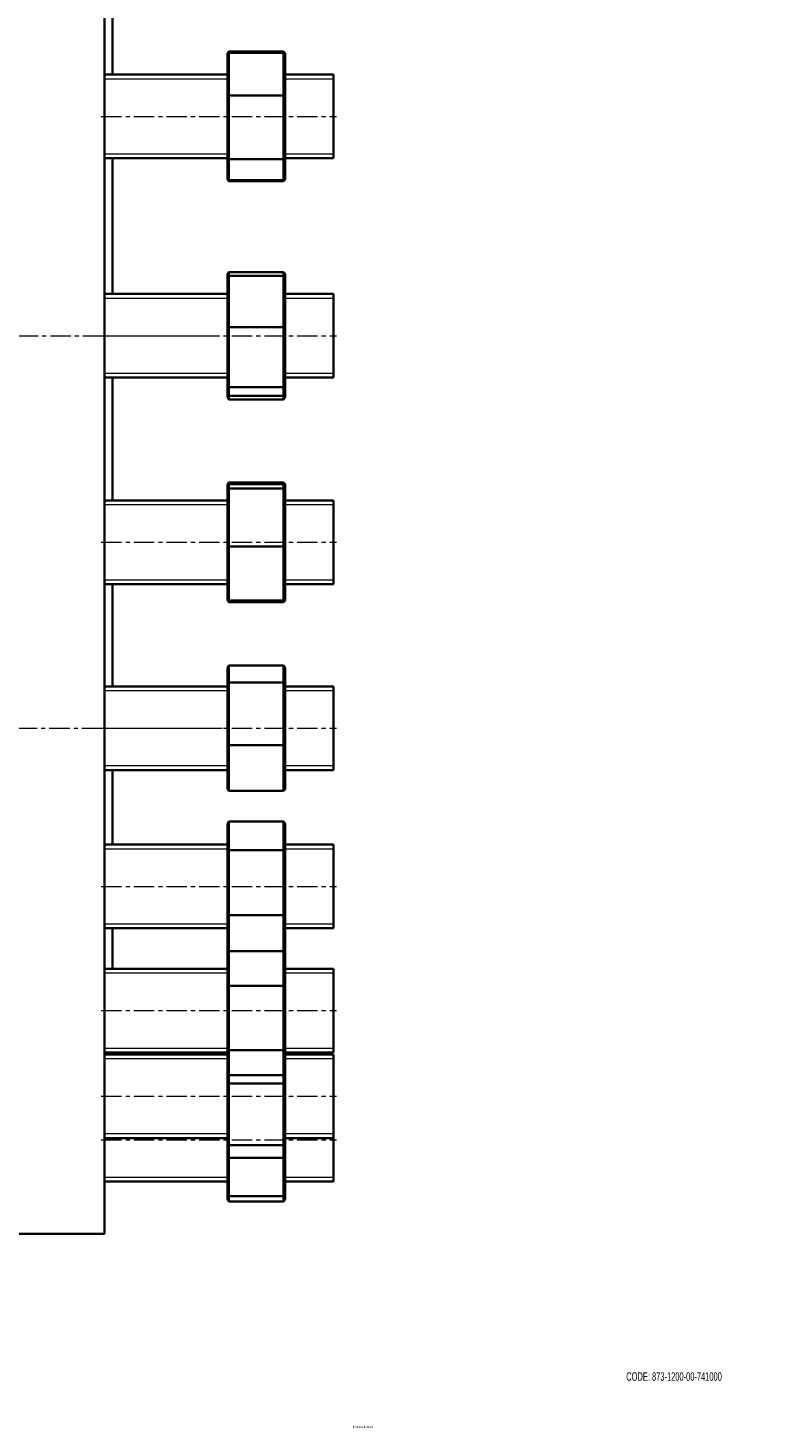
# Model space of a CAD drawing. Header units: millimetres. Extents: x -733 to 1817, y 1 to 1652.
# Tile 2 of 5: x -198 to 265, y 1 to 873. Entities that reach past the tile are written whole.
import ezdxf

# ---------------------------------------------------------------- set-up
doc = ezdxf.new("R2010")
doc.units = ezdxf.units.MM
doc.linetypes.add('CENTERX2', pattern=[20.32, 12.7, -2.54, 2.54, -2.54])
doc.layers.add('NOTE', color=7, linetype='Continuous')
doc.layers.add('SLD-0', color=179, linetype='Continuous')
doc.styles.add('SLDTEXTSTYLE0', font='TXT', dxfattribs={"width": 0.605})

msp = doc.modelspace()

# ---------------------------------------------------------------- linework, layer by layer
at = {"color": 7, "linetype": 'Continuous', "lineweight": 35}
for p, q in [((-150, 122.2), (-150, 887.2)), ((-145, 843.61), (-145, 887.2)), ((-72.5, 858.03), (-73.5, 856.87)), ((-73.5, 856.12), (-72.5, 857.25)), ((-73.5, 856.12), (-73.5, 856.87)), ((-73.5, 830.23), (-73.5, 856.12)), ((-72.5, 858.03), (-72.5, 857.25)), ((-38.5, 858.03), (-72.5, 858.03)), ((-72.5, 857.25), (-72.5, 830.6)), ((-38.5, 857.25), (-72.5, 857.25)), ((-38.5, 857.25), (-38.5, 858.03)), ((-38.5, 858.03), (-37.5, 856.87)), ((-38.5, 830.6), (-38.5, 857.25)), ((-37.5, 856.12), (-38.5, 857.25)), ((-37.5, 856.87), (-37.5, 856.12)), ((-37.5, 856.12), (-37.5, 830.23)), ((-73.5, 843.61), (-150, 843.61)), ((-7.5, 843.61), (-37.5, 843.61)), ((-7.5, 791.61), (-7.5, 843.61)), ((-73.5, 830.23), (-72.5, 830.6)), ((-73.5, 791.72), (-73.5, 830.23)), ((-72.5, 830.6), (-72.5, 790.96)), ((-38.5, 830.6), (-72.5, 830.6)), ((-38.5, 790.96), (-38.5, 830.6)), ((-38.5, 830.6), (-37.5, 830.23)), ((-37.5, 830.23), (-37.5, 791.72)), ((-150, 791.61), (-73.5, 791.61)), ((-145, 707.1), (-145, 791.61)), ((-73.5, 791.72), (-72.5, 790.96)), ((-73.5, 779.11), (-73.5, 791.72)), ((-38.5, 790.96), (-72.5, 790.96)), ((-72.5, 790.96), (-72.5, 777.97)), ((-38.5, 790.96), (-37.5, 791.72)), ((-38.5, 777.97), (-38.5, 790.96)), ((-37.5, 791.72), (-37.5, 779.11)), ((-37.5, 791.61), (-7.5, 791.61)), ((-72.5, 777.97), (-73.5, 779.11)), ((-73.5, 778.35), (-73.5, 779.11)), ((-73.5, 778.35), (-72.5, 777.2)), ((-38.5, 777.97), (-72.5, 777.97)), ((-72.5, 777.97), (-72.5, 777.2)), ((-38.5, 777.2), (-72.5, 777.2)), ((-38.5, 777.97), (-37.5, 779.11)), ((-37.5, 778.35), (-38.5, 777.2)), ((-38.5, 777.2), (-38.5, 777.97)), ((-37.5, 779.11), (-37.5, 778.35)), ((-72.5, 720.74), (-73.5, 719.61)), ((-73.5, 717.37), (-73.5, 719.61)), ((-73.5, 717.37), (-72.5, 718.44)), ((-73.5, 686.23), (-73.5, 717.37)), ((-72.5, 720.74), (-72.5, 718.44)), ((-38.5, 720.74), (-72.5, 720.74)), ((-72.5, 718.44), (-72.5, 686.38)), ((-38.5, 718.44), (-72.5, 718.44)), ((-38.5, 718.44), (-38.5, 720.74)), ((-38.5, 720.74), (-37.5, 719.61)), ((-38.5, 686.38), (-38.5, 718.44)), ((-37.5, 717.37), (-38.5, 718.44)), ((-37.5, 719.61), (-37.5, 717.37)), ((-37.5, 717.37), (-37.5, 686.23)), ((-73.5, 707.1), (-150, 707.1)), ((-7.5, 707.1), (-37.5, 707.1)), ((-7.5, 655.1), (-7.5, 707.1)), ((-73.5, 686.23), (-72.5, 686.38)), ((-73.5, 649.95), (-73.5, 686.23)), ((-72.5, 686.38), (-72.5, 649.04)), ((-38.5, 686.38), (-72.5, 686.38)), ((-38.5, 649.04), (-38.5, 686.38)), ((-38.5, 686.38), (-37.5, 686.23)), ((-37.5, 686.23), (-37.5, 649.95)), ((-150, 655.1), (-73.5, 655.1)), ((-145, 578.51), (-145, 655.1)), ((-37.5, 655.1), (-7.5, 655.1)), ((-73.5, 649.95), (-72.5, 649.04)), ((-73.5, 644.83), (-73.5, 649.95)), ((-72.5, 643.76), (-73.5, 644.83)), ((-73.5, 642.6), (-73.5, 644.83)), ((-38.5, 649.04), (-72.5, 649.04)), ((-72.5, 649.04), (-72.5, 643.76)), ((-38.5, 649.04), (-37.5, 649.95)), ((-38.5, 643.76), (-38.5, 649.04)), ((-38.5, 643.76), (-37.5, 644.83)), ((-37.5, 649.95), (-37.5, 644.83)), ((-37.5, 644.83), (-37.5, 642.6)), ((-73.5, 642.6), (-72.5, 641.46)), ((-38.5, 643.76), (-72.5, 643.76)), ((-72.5, 643.76), (-72.5, 641.46)), ((-38.5, 641.46), (-72.5, 641.46)), ((-38.5, 641.46), (-38.5, 643.76)), ((-37.5, 642.6), (-38.5, 641.46)), ((-72.5, 589.85), (-73.5, 588.78)), ((-73.5, 587.72), (-73.5, 588.78)), ((-72.5, 588.76), (-73.5, 587.72)), ((-73.5, 585.15), (-73.5, 587.72)), ((-73.5, 585.15), (-72.5, 586.11)), ((-73.5, 549.94), (-73.5, 585.15)), ((-72.5, 589.85), (-72.5, 588.76)), ((-38.5, 589.85), (-72.5, 589.85)), ((-72.5, 588.76), (-72.5, 586.11)), ((-38.5, 588.76), (-72.5, 588.76)), ((-72.5, 586.11), (-72.5, 549.87)), ((-38.5, 586.11), (-72.5, 586.11)), ((-38.5, 588.76), (-38.5, 589.85)), ((-38.5, 589.85), (-37.5, 588.78)), ((-38.5, 586.11), (-38.5, 588.76)), ((-37.5, 587.72), (-38.5, 588.76)), ((-38.5, 549.87), (-38.5, 586.11)), ((-37.5, 585.15), (-38.5, 586.11)), ((-37.5, 588.78), (-37.5, 587.72)), ((-37.5, 587.72), (-37.5, 585.15)), ((-37.5, 585.15), (-37.5, 549.94)), ((-73.5, 578.51), (-150, 578.51)), ((-7.5, 578.51), (-37.5, 578.51)), ((-7.5, 526.51), (-7.5, 578.51)), ((-73.5, 517.3), (-73.5, 549.94)), ((-73.5, 549.94), (-72.5, 549.87)), ((-72.5, 549.87), (-72.5, 516.26)), ((-38.5, 549.87), (-72.5, 549.87)), ((-38.5, 549.87), (-37.5, 549.94)), ((-38.5, 516.26), (-38.5, 549.87)), ((-37.5, 549.94), (-37.5, 517.3)), ((-150, 526.51), (-73.5, 526.51)), ((-145, 462.78), (-145, 526.51)), ((-37.5, 526.51), (-7.5, 526.51)), ((-73.5, 517.3), (-72.5, 516.26)), ((-73.5, 516.24), (-73.5, 517.3)), ((-73.5, 516.24), (-72.5, 515.17)), ((-38.5, 516.26), (-72.5, 516.26)), ((-72.5, 516.26), (-72.5, 515.17)), ((-38.5, 515.17), (-72.5, 515.17)), ((-38.5, 516.26), (-37.5, 517.3)), ((-38.5, 515.17), (-38.5, 516.26)), ((-37.5, 516.24), (-38.5, 515.17)), ((-37.5, 517.3), (-37.5, 516.24)), ((-72.5, 475.82), (-73.5, 474.71)), ((-73.5, 464.54), (-73.5, 474.71)), ((-72.5, 475.82), (-72.5, 465.36)), ((-38.5, 475.82), (-72.5, 475.82)), ((-38.5, 465.36), (-38.5, 475.82)), ((-37.5, 474.71), (-38.5, 475.82)), ((-37.5, 474.71), (-37.5, 464.54)), ((-73.5, 462.78), (-150, 462.78)), ((-73.5, 464.54), (-72.5, 465.36)), ((-73.5, 426.62), (-73.5, 464.54)), ((-72.5, 465.36), (-72.5, 426.32)), ((-38.5, 465.36), (-72.5, 465.36)), ((-38.5, 426.32), (-38.5, 465.36)), ((-37.5, 464.54), (-38.5, 465.36)), ((-37.5, 464.54), (-37.5, 426.62)), ((-7.5, 462.78), (-37.5, 462.78)), ((-7.5, 410.78), (-7.5, 462.78)), ((-73.5, 426.62), (-72.5, 426.32)), ((-73.5, 398.86), (-73.5, 426.62)), ((-72.5, 426.32), (-72.5, 397.75)), ((-38.5, 426.32), (-72.5, 426.32)), ((-38.5, 426.32), (-37.5, 426.62)), ((-38.5, 397.75), (-38.5, 426.32)), ((-37.5, 426.62), (-37.5, 398.86)), ((-150, 410.78), (-73.5, 410.78)), ((-145, 364.37), (-145, 410.78)), ((-37.5, 410.78), (-7.5, 410.78)), ((-73.5, 398.86), (-72.5, 397.75)), ((-38.5, 397.75), (-72.5, 397.75)), ((-38.5, 397.75), (-37.5, 398.86)), ((-72.5, 378.69), (-73.5, 377.54)), ((-73.5, 360.18), (-73.5, 377.54)), ((-72.5, 378.69), (-72.5, 360.82)), ((-38.5, 378.69), (-72.5, 378.69)), ((-38.5, 360.82), (-38.5, 378.69)), ((-37.5, 377.54), (-38.5, 378.69)), ((-37.5, 377.54), (-37.5, 360.18)), ((-73.5, 364.37), (-150, 364.37)), ((-73.5, 360.18), (-72.5, 360.82)), ((-73.5, 321), (-73.5, 360.18)), ((-72.5, 360.82), (-72.5, 320.49)), ((-38.5, 360.82), (-72.5, 360.82)), ((-38.5, 320.49), (-38.5, 360.82)), ((-37.5, 360.18), (-38.5, 360.82)), ((-7.5, 364.37), (-37.5, 364.37)), ((-37.5, 360.18), (-37.5, 321)), ((-7.5, 312.37), (-7.5, 364.37)), ((-73.5, 299.19), (-73.5, 321)), ((-73.5, 321), (-72.5, 320.49)), ((-72.5, 320.49), (-72.5, 298.04)), ((-38.5, 320.49), (-72.5, 320.49)), ((-38.5, 320.49), (-37.5, 321)), ((-38.5, 298.04), (-38.5, 320.49)), ((-37.5, 321), (-37.5, 299.19)), ((-150, 312.37), (-73.5, 312.37)), ((-145, 287.04), (-145, 312.37)), ((-37.5, 312.37), (-7.5, 312.37)), ((-73.5, 299.19), (-72.5, 298.04)), ((-73.5, 276.06), (-73.5, 299.19)), ((-38.5, 298.04), (-72.5, 298.04)), ((-72.5, 298.04), (-72.5, 276.5)), ((-38.5, 298.04), (-37.5, 299.19)), ((-38.5, 276.5), (-38.5, 298.04)), ((-37.5, 299.19), (-37.5, 276.06)), ((-73.5, 287.04), (-150, 287.04)), ((-7.5, 287.04), (-37.5, 287.04)), ((-7.5, 235.04), (-7.5, 287.04)), ((-73.5, 276.06), (-72.5, 276.5)), ((-73.5, 237.14), (-73.5, 276.06)), ((-72.5, 276.5), (-72.5, 236.44)), ((-38.5, 276.5), (-72.5, 276.5)), ((-38.5, 236.44), (-38.5, 276.5)), ((-37.5, 276.06), (-38.5, 276.5)), ((-37.5, 276.06), (-37.5, 237.14)), ((-73.5, 237.14), (-72.5, 236.44)), ((-73.5, 222.11), (-73.5, 237.14)), ((-38.5, 236.44), (-72.5, 236.44)), ((-72.5, 236.44), (-72.5, 220.97)), ((-38.5, 236.44), (-37.5, 237.14)), ((-38.5, 220.97), (-38.5, 236.44)), ((-37.5, 237.14), (-37.5, 222.11)), ((-150, 235.04), (-73.5, 235.04)), ((-73.5, 233.78), (-150, 233.78)), ((-145, 233.78), (-145, 235.04)), ((-37.5, 235.04), (-7.5, 235.04)), ((-7.5, 233.78), (-37.5, 233.78)), ((-7.5, 181.78), (-7.5, 233.78)), ((-73.5, 222.11), (-72.5, 220.97)), ((-73.5, 215.43), (-73.5, 222.11)), ((-38.5, 220.97), (-72.5, 220.97)), ((-72.5, 220.97), (-72.5, 215.66)), ((-38.5, 220.97), (-37.5, 222.11)), ((-38.5, 215.66), (-38.5, 220.97)), ((-37.5, 222.11), (-37.5, 215.43)), ((-73.5, 215.43), (-72.5, 215.66)), ((-73.5, 178.26), (-73.5, 215.43)), ((-72.5, 215.66), (-72.5, 177.39)), ((-38.5, 215.66), (-72.5, 215.66)), ((-38.5, 177.39), (-38.5, 215.66)), ((-37.5, 215.43), (-38.5, 215.66)), ((-37.5, 215.43), (-37.5, 178.26)), ((-150, 181.78), (-73.5, 181.78)), ((-73.5, 178.26), (-72.5, 177.39)), ((-73.5, 170.6), (-73.5, 178.26)), ((-38.5, 177.39), (-72.5, 177.39)), ((-72.5, 177.39), (-72.5, 169.51)), ((-38.5, 177.39), (-37.5, 178.26)), ((-38.5, 169.51), (-38.5, 177.39)), ((-37.5, 181.78), (-7.5, 181.78)), ((-37.5, 178.26), (-37.5, 170.6)), ((-7.5, 154.62), (-7.5, 181.78)), ((-73.5, 170.6), (-72.5, 169.51)), ((-73.5, 146.62), (-73.5, 170.6)), ((-38.5, 169.51), (-72.5, 169.51)), ((-72.5, 169.51), (-72.5, 145.62)), ((-38.5, 169.51), (-37.5, 170.6)), ((-38.5, 145.62), (-38.5, 169.51)), ((-37.5, 170.6), (-37.5, 146.62)), ((-150, 154.62), (-73.5, 154.62)), ((-37.5, 154.62), (-7.5, 154.62)), ((-73.5, 146.62), (-72.5, 145.62)), ((-73.5, 143.45), (-73.5, 146.62)), ((-73.5, 143.45), (-72.5, 142.35)), ((-38.5, 145.62), (-72.5, 145.62)), ((-72.5, 145.62), (-72.5, 142.35)), ((-38.5, 142.35), (-72.5, 142.35)), ((-38.5, 145.62), (-37.5, 146.62)), ((-38.5, 142.35), (-38.5, 145.62)), ((-38.5, 142.35), (-37.5, 143.45)), ((-37.5, 146.62), (-37.5, 143.45)), ((-214, 122.2), (-150, 122.2))]:
    msp.add_line(p, q, dxfattribs=at)
at = {"color": 7, "linetype": 'Continuous', "lineweight": 18}
for p, q in [((-73.5, 840.87), (-150, 840.87)), ((-7.5, 840.87), (-37.5, 840.87)), ((-150, 794.35), (-73.5, 794.35)), ((-37.5, 794.35), (-7.5, 794.35)), ((-73.5, 704.36), (-150, 704.36)), ((-7.5, 704.36), (-37.5, 704.36)), ((-150, 657.84), (-73.5, 657.84)), ((-37.5, 657.84), (-7.5, 657.84)), ((-73.5, 575.77), (-150, 575.77)), ((-7.5, 575.77), (-37.5, 575.77)), ((-150, 529.25), (-73.5, 529.25)), ((-37.5, 529.25), (-7.5, 529.25)), ((-73.5, 460.04), (-150, 460.04)), ((-7.5, 460.04), (-37.5, 460.04)), ((-150, 413.53), (-73.5, 413.53)), ((-37.5, 413.53), (-7.5, 413.53)), ((-73.5, 361.62), (-150, 361.62)), ((-7.5, 361.62), (-37.5, 361.62)), ((-150, 315.11), (-73.5, 315.11)), ((-37.5, 315.11), (-7.5, 315.11)), ((-73.5, 284.3), (-150, 284.3)), ((-7.5, 284.3), (-37.5, 284.3)), ((-150, 237.78), (-73.5, 237.78)), ((-37.5, 237.78), (-7.5, 237.78)), ((-73.5, 231.03), (-150, 231.03)), ((-7.5, 231.03), (-37.5, 231.03)), ((-150, 184.52), (-73.5, 184.52)), ((-37.5, 184.52), (-7.5, 184.52)), ((-150, 157.36), (-73.5, 157.36)), ((-37.5, 157.36), (-7.5, 157.36))]:
    msp.add_line(p, q, dxfattribs=at)
at = {"layer": 'NOTE', "linetype": 'CENTERX2', "lineweight": 18}
for p, q in [((-152, 817.61), (-5.5, 817.61)), ((-732.29, 681.1), (-78.5, 681.1)), ((-152, 681.1), (-5.5, 681.1)), ((-152, 552.51), (-5.5, 552.51)), ((-732.94, 436.78), (-76.63, 436.78)), ((-152, 436.78), (-5.5, 436.78)), ((-152, 338.37), (-5.5, 338.37)), ((-152, 261.04), (-5.5, 261.04)), ((-152, 207.78), (-5.5, 207.78)), ((-152, 180.62), (-5.5, 180.62))]:
    msp.add_line(p, q, dxfattribs=at)

# ---------------------------------------------------------------- texts
at = {"layer": 'NOTE', "insert": (174.76, 35.98), "char_height": 5.2917, "attachment_point": 1, "style": 'SLDTEXTSTYLE0'}
msp.add_mtext('CODE: 873-1200-00-741000', dxfattribs=at)
at = {"layer": 'SLD-0', "insert": (4.65, 2.64), "char_height": 1.3229, "attachment_point": 1, "style": 'SLDTEXTSTYLE0'}
msp.add_mtext('873-1200-00-741000', dxfattribs=at)

doc.saveas('drawing.dxf')
